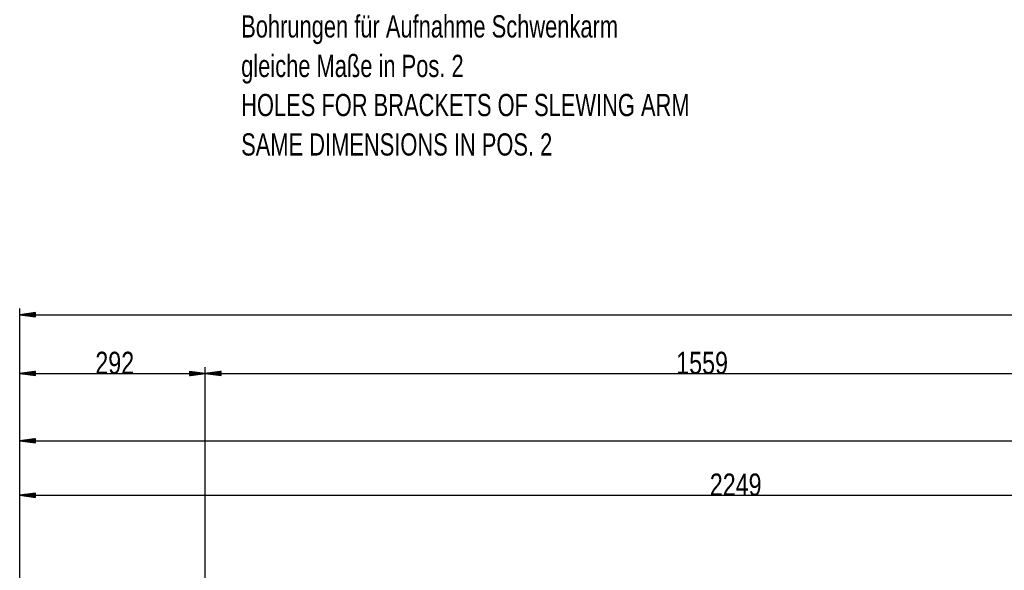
# Model space of a CAD drawing. Header units: millimetres. Extents: x -6 to 1189, y -6 to 841.
# Tile 5 of 38: x 151 to 306, y 291 to 378. Entities that reach past the tile are written whole.
import ezdxf

# ---------------------------------------------------------------- set-up
doc = ezdxf.new("R2010")
doc.units = ezdxf.units.MM
doc.layers.add('201', color=7, linetype='Continuous')
doc.styles.add('SEACAD_Arial', font='arial.ttf', dxfattribs={"width": 0.664})

msp = doc.modelspace()

# ---------------------------------------------------------------- linework, layer by layer
at = {"layer": '201', "color": 7, "linetype": 'Continuous'}
for p, q in [((151.22, 248.88), (151.22, 332.54)), ((153.72, 331.87), (151.22, 331.54)), ((151.22, 331.54), (935.17, 331.54)), ((151.22, 331.54), (153.72, 331.21)), ((153.72, 331.54), (151.22, 331.54)), ((153.72, 331.54), (151.22, 331.54)), ((153.72, 331.59), (151.6, 331.59)), ((153.72, 331.49), (151.6, 331.49)), ((153.72, 331.64), (151.99, 331.64)), ((153.72, 331.44), (151.99, 331.44)), ((153.72, 331.69), (152.38, 331.69)), ((153.72, 331.39), (152.38, 331.39)), ((153.72, 331.74), (152.76, 331.74)), ((153.72, 331.33), (152.76, 331.33)), ((153.72, 331.79), (153.15, 331.79)), ((153.72, 331.28), (153.15, 331.28)), ((153.72, 331.84), (153.53, 331.84)), ((153.72, 331.84), (153.53, 331.84)), ((153.72, 331.23), (153.53, 331.23)), ((153.72, 331.23), (153.53, 331.23)), ((153.72, 331.21), (153.72, 331.87)), ((151.22, 248.88), (151.22, 323.27)), ((180.46, 248.88), (180.46, 323.27)), ((180.46, 248.88), (180.46, 323.27)), ((153.72, 322.6), (151.22, 322.27)), ((151.22, 322.27), (180.46, 322.27)), ((151.22, 322.27), (153.72, 321.95)), ((153.72, 322.27), (151.22, 322.27)), ((153.72, 322.27), (151.22, 322.27)), ((153.72, 322.33), (151.6, 322.33)), ((153.72, 322.22), (151.6, 322.22)), ((153.72, 322.38), (151.99, 322.38)), ((153.72, 322.17), (151.99, 322.17)), ((153.72, 322.43), (152.38, 322.43)), ((153.72, 322.12), (152.38, 322.12)), ((153.72, 322.48), (152.76, 322.48)), ((153.72, 322.07), (152.76, 322.07)), ((153.72, 322.53), (153.15, 322.53)), ((153.72, 322.02), (153.15, 322.02)), ((153.72, 322.58), (153.53, 322.58)), ((153.72, 322.58), (153.53, 322.58)), ((153.72, 321.97), (153.53, 321.97)), ((153.72, 321.97), (153.53, 321.97)), ((153.72, 321.95), (153.72, 322.6)), ((180.46, 322.27), (177.96, 322.6)), ((177.96, 322.6), (177.96, 321.95)), ((177.96, 322.58), (178.14, 322.58)), ((177.96, 322.58), (178.14, 322.58)), ((177.96, 322.53), (178.53, 322.53)), ((177.96, 322.48), (178.91, 322.48)), ((177.96, 322.43), (179.3, 322.43)), ((177.96, 322.38), (179.69, 322.38)), ((177.96, 322.33), (180.07, 322.33)), ((177.96, 321.95), (180.46, 322.27)), ((177.96, 322.27), (180.46, 322.27)), ((177.96, 322.27), (180.46, 322.27)), ((177.96, 322.22), (180.07, 322.22)), ((177.96, 322.17), (179.69, 322.17)), ((177.96, 322.12), (179.3, 322.12)), ((177.96, 322.07), (178.91, 322.07)), ((177.96, 322.02), (178.53, 322.02)), ((177.96, 321.97), (178.14, 321.97)), ((177.96, 321.97), (178.14, 321.97)), ((182.96, 322.6), (180.46, 322.27)), ((180.46, 322.27), (336.35, 322.27)), ((180.46, 322.27), (182.96, 321.95)), ((182.96, 322.27), (180.46, 322.27)), ((182.96, 322.27), (180.46, 322.27)), ((182.96, 322.33), (180.84, 322.33)), ((182.96, 322.22), (180.84, 322.22)), ((182.96, 322.38), (181.23, 322.38)), ((182.96, 322.17), (181.23, 322.17)), ((182.96, 322.43), (181.62, 322.43)), ((182.96, 322.12), (181.62, 322.12)), ((182.96, 322.48), (182, 322.48)), ((182.96, 322.07), (182, 322.07)), ((182.96, 322.53), (182.39, 322.53)), ((182.96, 322.02), (182.39, 322.02)), ((182.96, 322.58), (182.77, 322.58)), ((182.96, 322.58), (182.77, 322.58)), ((182.96, 321.97), (182.77, 321.97)), ((182.96, 321.97), (182.77, 321.97)), ((182.96, 321.95), (182.96, 322.6)), ((151.22, 248.88), (151.22, 312.69)), ((153.72, 312.02), (151.22, 311.69)), ((153.72, 311.89), (152.76, 311.89)), ((153.72, 311.95), (153.15, 311.95)), ((153.72, 312), (153.53, 312)), ((153.72, 312), (153.53, 312)), ((153.72, 311.36), (153.72, 312.02)), ((151.22, 311.69), (621.17, 311.69)), ((151.22, 311.69), (153.72, 311.36)), ((153.72, 311.69), (151.22, 311.69)), ((153.72, 311.69), (151.22, 311.69)), ((153.72, 311.74), (151.6, 311.74)), ((153.72, 311.64), (151.6, 311.64)), ((153.72, 311.79), (151.99, 311.79)), ((153.72, 311.59), (151.99, 311.59)), ((153.72, 311.84), (152.38, 311.84)), ((153.72, 311.54), (152.38, 311.54)), ((153.72, 311.49), (152.76, 311.49)), ((153.72, 311.44), (153.15, 311.44)), ((153.72, 311.39), (153.53, 311.39)), ((153.72, 311.39), (153.53, 311.39)), ((151.22, 248.88), (151.22, 304.11)), ((153.72, 303.44), (151.22, 303.11)), ((151.22, 303.11), (376.17, 303.11)), ((151.22, 303.11), (153.72, 302.78)), ((153.72, 303.11), (151.22, 303.11)), ((153.72, 303.11), (151.22, 303.11)), ((153.72, 303.16), (151.6, 303.16)), ((153.72, 303.06), (151.6, 303.06)), ((153.72, 303.21), (151.99, 303.21)), ((153.72, 303.01), (151.99, 303.01)), ((153.72, 303.26), (152.38, 303.26)), ((153.72, 302.96), (152.38, 302.96)), ((153.72, 303.31), (152.76, 303.31)), ((153.72, 302.9), (152.76, 302.9)), ((153.72, 303.36), (153.15, 303.36)), ((153.72, 302.85), (153.15, 302.85)), ((153.72, 303.41), (153.53, 303.41)), ((153.72, 303.41), (153.53, 303.41)), ((153.72, 302.8), (153.53, 302.8)), ((153.72, 302.8), (153.53, 302.8)), ((153.72, 302.78), (153.72, 303.44))]:
    msp.add_line(p, q, dxfattribs=at)

# ---------------------------------------------------------------- texts
at = {"layer": '201', "char_height": 3.5, "attachment_point": 7, "style": 'SEACAD_Arial'}
for s, insert, width in [('{\\fArial|b0||i0||c0|p34;\\C7;\\H3.5;\\W0.705;Bohrungen für Aufnahme Schwenkarm}', (186.12, 374.13), 61.7065), ('{\\fArial|b0||i0||c0|p34;\\C7;\\H3.5;\\W0.705;gleiche Maße in Pos. 2}', (186.12, 367.91), 36.2935), ('{\\fArial|b0||i0||c0|p34;\\C7;\\H3.5;\\W0.705;HOLES FOR BRACKETS OF SLEWING ARM}', (186.12, 362.76), 74.0326), ('{\\fArial|b0||i0||c0|p34;\\C7;\\H3.5;\\W0.705;SAME DIMENSIONS IN POS. 2}', (186.12, 356.55), 51.2826), ('{\\fArial|b0||i0||c0|p34;\\C7;\\H3.5;\\W0.75;292}', (163.14, 322.16), 5.9348), ('{\\fArial|b0||i0||c0|p34;\\C7;\\H3.5;\\W0.75;1559}', (254.68, 322.16), 7.9131), ('{\\fArial|b0||i0||c0|p34;\\C7;\\H3.5;\\W0.75;2249}', (259.97, 302.99), 7.9131)]:
    msp.add_mtext(s, dxfattribs=dict(at, insert=insert, width=width))

doc.saveas('drawing.dxf')
